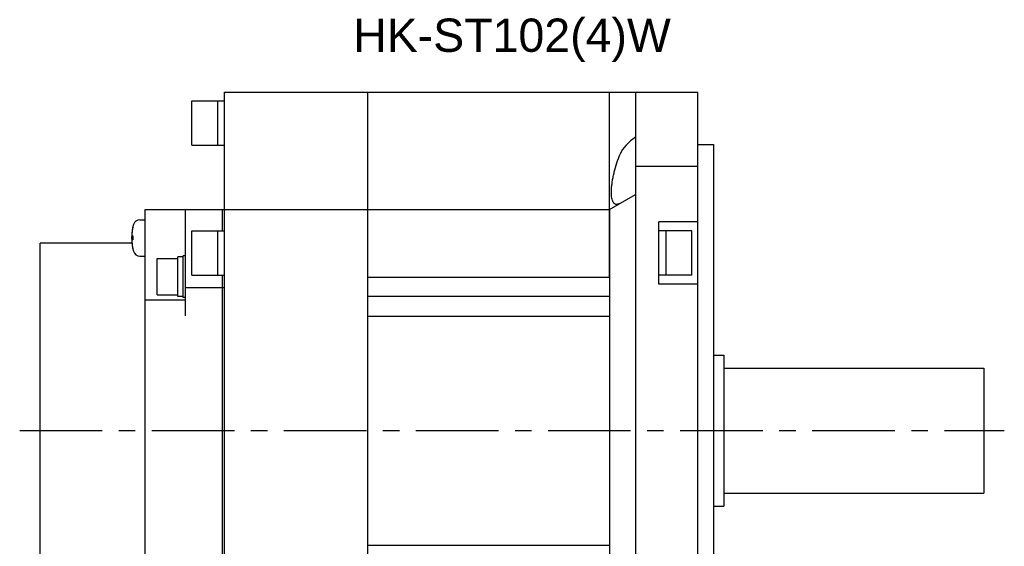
# Model space of a CAD drawing. Header units: millimetres. Extents: x 110 to 842, y 448 to 647.
# Tile 3 of 4: x 409 to 598, y 539 to 640. Entities that reach past the tile are written whole.
import ezdxf

# ---------------------------------------------------------------- set-up
doc = ezdxf.new("R2010")
doc.units = ezdxf.units.MM
doc.linetypes.add('CENTER', pattern=[50.8, 31.75, -6.35, 6.35, -6.35])
doc.layers.add('CTR', color=2, linetype='CENTER')
doc.layers.add('TEXT', color=5, linetype='Continuous')
doc.styles.get("Standard").update_dxf_attribs({"font": 'arial.ttf'})

msp = doc.modelspace()

# ---------------------------------------------------------------- linework, layer by layer
for p, q in [((448.15, 495.87), (448.15, 625.87)), ((448.15, 625.87), (539.15, 625.87)), ((475.65, 495.87), (475.65, 625.87)), ((522.15, 590.37), (522.15, 625.87)), ((527.15, 625.87), (527.15, 611.68)), ((539.15, 495.87), (539.15, 625.87)), ((441.85, 615.73), (441.85, 624.23)), ((441.85, 624.23), (448.15, 624.23)), ((446.85, 615.73), (446.85, 624.23)), ((441.85, 615.73), (448.15, 615.73)), ((539.15, 615.87), (542.15, 615.87)), ((542.15, 615.87), (542.15, 505.87)), ((527.15, 611.68), (527.15, 510.06)), ((527.15, 611.68), (539.15, 611.68)), ((522.15, 603.37), (527.15, 606.26)), ((432.85, 518.37), (432.85, 603.37)), ((432.85, 603.37), (522.15, 603.37)), ((440.65, 582.94), (440.65, 603.37)), ((447.65, 603.37), (447.65, 599.24)), ((522.15, 603.37), (522.15, 518.37)), ((431.87, 601.4), (432.85, 601.4)), ((531.65, 588.99), (531.65, 600.99)), ((539.15, 600.99), (531.65, 600.99)), ((430.49, 599.95), (430.49, 599.91)), ((441.85, 590.74), (441.85, 599.24)), ((441.85, 599.24), (448.15, 599.24)), ((446.85, 590.74), (446.85, 599.24)), ((537.95, 599.24), (531.65, 599.24)), ((532.95, 599.24), (532.95, 590.74)), ((537.95, 590.74), (537.95, 599.24)), ((412.65, 518.37), (412.65, 596.87)), ((430.31, 596.87), (412.65, 596.87)), ((430.35, 598.27), (430.49, 598.27)), ((430.49, 597.53), (430.35, 597.53)), ((430.49, 598.27), (430.49, 597.53)), ((430.49, 595.88), (430.49, 595.85)), ((431.87, 594.4), (432.85, 594.4)), ((435.15, 586.94), (435.15, 593.94)), ((435.15, 593.94), (439.15, 593.94)), ((439.15, 586.64), (439.15, 594.24)), ((440.15, 594.24), (439.15, 594.24)), ((440.15, 586.44), (440.15, 594.44)), ((440.65, 594.44), (440.15, 594.44)), ((441.85, 590.74), (448.15, 590.74)), ((447.65, 590.74), (447.65, 518.37)), ((537.95, 590.74), (531.65, 590.74)), ((475.65, 590.37), (522.15, 590.37)), ((539.15, 588.99), (531.65, 588.99)), ((435.15, 586.94), (439.15, 586.94)), ((440.65, 588.37), (448.15, 588.37)), ((440.65, 585.94), (432.85, 585.94)), ((440.15, 586.64), (439.15, 586.64)), ((440.65, 586.44), (440.15, 586.44)), ((522.15, 586.62), (475.65, 586.62)), ((475.65, 582.87), (522.15, 582.87)), ((522.15, 582.87), (522.15, 538.87)), ((542.15, 575.37), (544.15, 575.37)), ((544.15, 575.37), (544.15, 546.37)), ((544.15, 572.87), (594.15, 572.87)), ((594.15, 572.87), (594.15, 548.87)), ((544.15, 548.87), (594.15, 548.87)), ((542.15, 546.37), (544.15, 546.37)), ((475.65, 538.87), (522.15, 538.87))]:
    msp.add_line(p, q)
for centre, radius, start, end in [((439.25, 597.9), 9, 163.3985, 196.6015), ((431.87, 600.1), 1.3, 90, 163.3985), ((439.25, 597.9), 8.99, 167.0426, 171.8394), ((439.25, 597.9), 8.99, 188.1606, 192.9574), ((431.87, 595.7), 1.3, 196.6015, 270)]:
    msp.add_arc(centre, radius, start, end)
msp.add_ellipse((537.33, 612.13), major_axis=(13.51, 0), ratio=0.57735, start_param=2.424398, end_param=2.904142)
for points, knots in [([(523.52, 604.33), (523.48, 604.33), (523.39, 604.34), (523.26, 604.38), (523.14, 604.44), (523.03, 604.53), (522.93, 604.64), (522.8, 604.83), (522.68, 605.13), (522.58, 605.57), (522.53, 605.99), (522.51, 606.37), (522.5, 606.8), (522.53, 607.38), (522.6, 608.12), (522.72, 608.91), (522.87, 609.73), (523.14, 610.87), (523.55, 612.3), (523.97, 613.42), (524.2, 613.97)], [0, 0, 0, 0, 0.013129, 0.025884, 0.038715, 0.052081, 0.066399, 0.082012, 0.118033, 0.161443, 0.212632, 0.241114, 0.271446, 0.337321, 0.409456, 0.486859, 0.568429, 0.653024, 0.826796, 1, 1, 1, 1]), ([(524.2, 604.55), (524.14, 604.52), (524.03, 604.46), (523.8, 604.37), (523.63, 604.33), (523.52, 604.33)], [0, 0, 0, 0, 0.285327, 0.545444, 1, 1, 1, 1]), ([(430.35, 599.17), (430.35, 599.16), (430.35, 599.15), (430.35, 599.13), (430.34, 599.11), (430.34, 599.1), (430.34, 599.1), (430.34, 599.09), (430.34, 599.09), (430.34, 599.09), (430.34, 599.08), (430.34, 599.07), (430.34, 599.06), (430.34, 599.04), (430.33, 599.02), (430.33, 599), (430.33, 598.99), (430.33, 598.99), (430.33, 598.98), (430.33, 598.98), (430.33, 598.98), (430.33, 598.97), (430.33, 598.96), (430.33, 598.95), (430.33, 598.93), (430.33, 598.92), (430.33, 598.92), (430.32, 598.91), (430.32, 598.91), (430.32, 598.9), (430.32, 598.9), (430.32, 598.9), (430.32, 598.9), (430.32, 598.89), (430.32, 598.88), (430.32, 598.87), (430.32, 598.86), (430.32, 598.84), (430.32, 598.82), (430.32, 598.81), (430.32, 598.8), (430.32, 598.8), (430.32, 598.79), (430.32, 598.79), (430.32, 598.79), (430.32, 598.78), (430.31, 598.77), (430.31, 598.75), (430.31, 598.74), (430.31, 598.73), (430.31, 598.72), (430.31, 598.72), (430.31, 598.72), (430.31, 598.71), (430.31, 598.71), (430.31, 598.7), (430.31, 598.69), (430.31, 598.68), (430.31, 598.66), (430.31, 598.63), (430.31, 598.61), (430.31, 598.6)], [0, 0, 0, 0, 0.0625, 0.09375, 0.125, 0.140625, 0.15625, 0.164062, 0.167969, 0.171875, 0.179688, 0.1875, 0.21875, 0.25, 0.28125, 0.3125, 0.320312, 0.328125, 0.332031, 0.335938, 0.34375, 0.359375, 0.375, 0.40625, 0.4375, 0.453125, 0.46875, 0.484375, 0.492188, 0.496094, 0.5, 0.503906, 0.507812, 0.515625, 0.53125, 0.546875, 0.5625, 0.59375, 0.625, 0.640625, 0.65625, 0.664062, 0.667969, 0.671875, 0.679688, 0.6875, 0.71875, 0.75, 0.78125, 0.796875, 0.8125, 0.820312, 0.828125, 0.832031, 0.835938, 0.84375, 0.859375, 0.875, 0.90625, 0.9375, 1, 1, 1, 1]), ([(430.31, 598.6), (430.31, 598.59), (430.31, 598.58), (430.31, 598.57), (430.31, 598.56), (430.31, 598.55), (430.31, 598.55), (430.31, 598.55), (430.31, 598.54), (430.31, 598.53), (430.31, 598.52), (430.31, 598.51), (430.31, 598.5), (430.32, 598.49), (430.32, 598.49), (430.32, 598.48), (430.32, 598.48), (430.32, 598.47), (430.32, 598.47), (430.32, 598.46), (430.32, 598.45), (430.32, 598.45), (430.32, 598.44), (430.32, 598.44), (430.32, 598.44), (430.32, 598.43), (430.32, 598.43), (430.32, 598.42), (430.33, 598.41), (430.33, 598.4), (430.33, 598.39), (430.33, 598.38), (430.33, 598.38), (430.33, 598.38), (430.33, 598.37), (430.33, 598.36), (430.33, 598.36), (430.34, 598.35), (430.34, 598.34), (430.34, 598.33), (430.34, 598.33), (430.34, 598.33), (430.34, 598.32), (430.34, 598.31), (430.34, 598.3), (430.35, 598.29), (430.35, 598.27), (430.35, 598.27)], [0, 0, 0, 0, 0.0625, 0.125, 0.140625, 0.15625, 0.164062, 0.171875, 0.1875, 0.21875, 0.25, 0.28125, 0.3125, 0.328125, 0.335938, 0.34375, 0.359375, 0.375, 0.40625, 0.4375, 0.46875, 0.484375, 0.492188, 0.5, 0.507812, 0.515625, 0.53125, 0.5625, 0.59375, 0.625, 0.640625, 0.65625, 0.664062, 0.671875, 0.6875, 0.71875, 0.75, 0.78125, 0.8125, 0.828125, 0.835938, 0.84375, 0.859375, 0.875, 0.90625, 0.9375, 1, 1, 1, 1]), ([(430.35, 597.53), (430.35, 597.52), (430.35, 597.51), (430.34, 597.49), (430.34, 597.49), (430.34, 597.48), (430.34, 597.48), (430.34, 597.48), (430.34, 597.47), (430.34, 597.46), (430.34, 597.45), (430.33, 597.44), (430.33, 597.43), (430.33, 597.42), (430.33, 597.42), (430.33, 597.41), (430.33, 597.41), (430.33, 597.4), (430.33, 597.4), (430.33, 597.39), (430.33, 597.38), (430.32, 597.37), (430.32, 597.37), (430.32, 597.37), (430.32, 597.37), (430.32, 597.36), (430.32, 597.36), (430.32, 597.35), (430.32, 597.33), (430.32, 597.33), (430.32, 597.32), (430.32, 597.31), (430.32, 597.31), (430.32, 597.31), (430.32, 597.3), (430.31, 597.29), (430.31, 597.28), (430.31, 597.28), (430.31, 597.27), (430.31, 597.26), (430.31, 597.26), (430.31, 597.26), (430.31, 597.25), (430.31, 597.24), (430.31, 597.23), (430.31, 597.21), (430.31, 597.2), (430.31, 597.19)], [0, 0, 0, 0, 0.0625, 0.125, 0.140625, 0.15625, 0.164062, 0.171875, 0.1875, 0.21875, 0.25, 0.28125, 0.3125, 0.328125, 0.335938, 0.34375, 0.359375, 0.375, 0.40625, 0.4375, 0.46875, 0.484375, 0.492188, 0.5, 0.507812, 0.515625, 0.53125, 0.5625, 0.59375, 0.625, 0.640625, 0.65625, 0.664062, 0.671875, 0.6875, 0.71875, 0.75, 0.78125, 0.8125, 0.828125, 0.835938, 0.84375, 0.859375, 0.875, 0.90625, 0.9375, 1, 1, 1, 1]), ([(430.31, 597.19), (430.31, 597.18), (430.31, 597.17), (430.31, 597.15), (430.31, 597.14), (430.31, 597.13), (430.31, 597.12), (430.31, 597.11), (430.31, 597.11), (430.31, 597.11), (430.31, 597.1), (430.31, 597.09), (430.31, 597.08), (430.31, 597.06), (430.31, 597.04), (430.31, 597.02), (430.32, 597.01), (430.32, 597.01), (430.32, 597.01), (430.32, 597), (430.32, 597), (430.32, 596.99), (430.32, 596.98), (430.32, 596.97), (430.32, 596.96), (430.32, 596.95), (430.32, 596.94), (430.32, 596.93), (430.32, 596.93), (430.32, 596.93), (430.32, 596.92), (430.32, 596.92), (430.32, 596.92), (430.32, 596.91), (430.32, 596.9), (430.32, 596.89), (430.33, 596.88), (430.33, 596.86), (430.33, 596.85), (430.33, 596.83), (430.33, 596.82), (430.33, 596.82), (430.33, 596.81), (430.33, 596.81), (430.33, 596.81), (430.33, 596.8), (430.33, 596.79), (430.33, 596.78), (430.34, 596.76), (430.34, 596.75), (430.34, 596.75), (430.34, 596.74), (430.34, 596.74), (430.34, 596.74), (430.34, 596.73), (430.34, 596.73), (430.34, 596.72), (430.34, 596.7), (430.34, 596.68), (430.35, 596.65), (430.35, 596.63), (430.35, 596.62)], [0, 0, 0, 0, 0.0625, 0.09375, 0.125, 0.140625, 0.15625, 0.164062, 0.167969, 0.171875, 0.179688, 0.1875, 0.21875, 0.25, 0.28125, 0.3125, 0.320312, 0.328125, 0.332031, 0.335938, 0.34375, 0.359375, 0.375, 0.40625, 0.4375, 0.453125, 0.46875, 0.484375, 0.492188, 0.496094, 0.5, 0.503906, 0.507812, 0.515625, 0.53125, 0.546875, 0.5625, 0.59375, 0.625, 0.640625, 0.65625, 0.664062, 0.667969, 0.671875, 0.679688, 0.6875, 0.71875, 0.75, 0.78125, 0.796875, 0.8125, 0.820312, 0.828125, 0.832031, 0.835938, 0.84375, 0.859375, 0.875, 0.90625, 0.9375, 1, 1, 1, 1])]:
    msp.add_open_spline(points, degree=3, knots=knots)
at = {"layer": 'CTR', "ltscale": 0.5}
msp.add_line((408.74, 560.87), (598.07, 560.87), dxfattribs=at)

# ---------------------------------------------------------------- texts
at = {"layer": 'TEXT', "insert": (503.4, 635.87), "char_height": 6.4, "attachment_point": 5}
msp.add_mtext_dynamic_manual_height_columns('\\A1;HK-ST102(4)W', width=39.75, gutter_width=12.5, heights=[0], dxfattribs=at)

doc.saveas('drawing.dxf')
